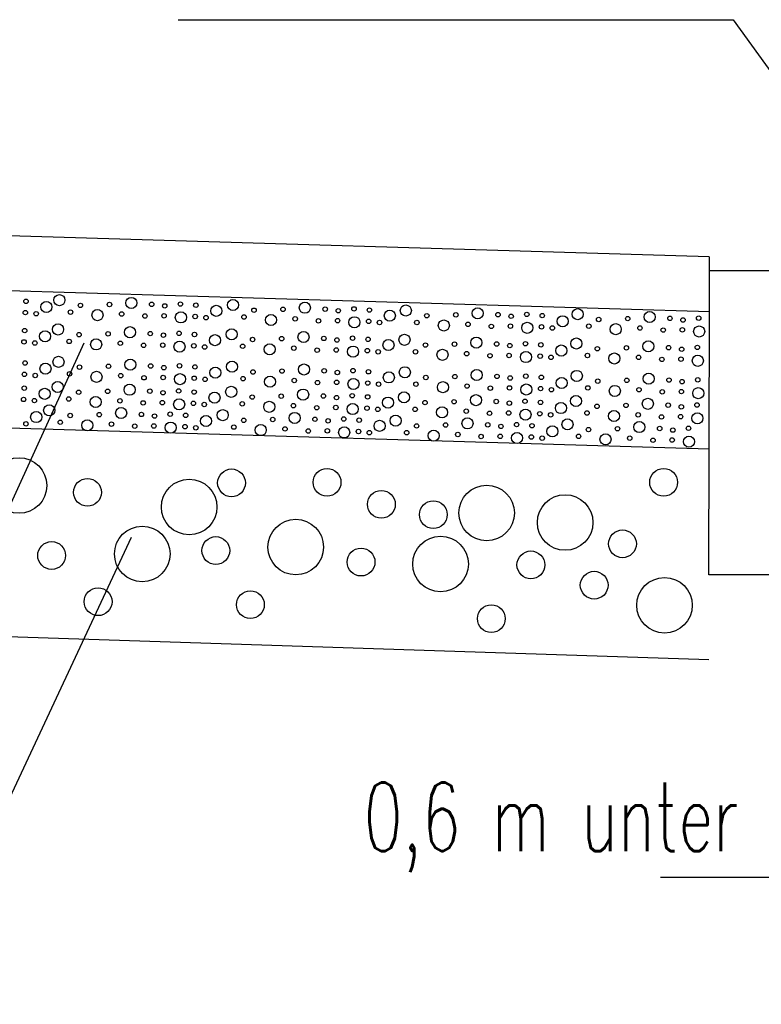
# Model space of a CAD drawing. Extents: x 3409653 to 3410193, y 5788342 to 5789000.
# Tile 7 of 79: x 3409735 to 3409746, y 5788646 to 5788660. Entities that reach past the tile are written whole.
import ezdxf

# ---------------------------------------------------------------- set-up
doc = ezdxf.new("R2010")
doc.units = 0
doc.header["$MEASUREMENT"] = 0
doc.linetypes.add('LINIENART0', pattern=[0])
doc.layers.add('detail_AA-BB', color=7, linetype='Continuous')
doc.layers.add('NULLEBENE', color=7, linetype='Continuous')
doc.styles.add('SIMPLEX', font='simplex')

# ---------------------------------------------------------------- blocks, each defined once
blk = doc.blocks.new('GRENZS-104')
at = {"layer": 'NULLEBENE', "color": 1, "linetype": 'LINIENART0'}
blk.add_circle((0, 0), 0.81, dxfattribs=at)

msp = doc.modelspace()

# ---------------------------------------------------------------- linework, layer by layer
at = {"layer": 'detail_AA-BB', "color": 128, "linetype": 'LINIENART0'}
for p, q in [((3409737.32917, 5788659.86217), (3409745.41598, 5788659.86217)), ((3409737.32917, 5788659.86217), (3409745.41598, 5788659.86217)), ((3409745.41598, 5788659.86217), (3409747.99582, 5788656.29008)), ((3409745.41598, 5788659.86217), (3409747.99582, 5788656.29008)), ((3409732.48411, 5788647.54022), (3409735.95774, 5788655.14914)), ((3409732.48411, 5788647.54022), (3409735.95774, 5788655.14914)), ((3409736.64302, 5788652.31352), (3409733.45443, 5788645.50802)), ((3409736.64302, 5788652.31352), (3409733.45443, 5788645.50802))]:
    msp.add_line(p, q, dxfattribs=at)
at = {"layer": 'detail_AA-BB', "color": 160, "linetype": 'LINIENART0'}
for p, q in [((3409745.067, 5788656.407), (3409715.087, 5788657.307)), ((3409745.067, 5788656.407), (3409715.087, 5788657.307)), ((3409715.087, 5788656.507), (3409745.06953, 5788655.6072)), ((3409715.087, 5788656.507), (3409745.06953, 5788655.6072)), ((3409745.06691, 5788656.40739), (3409745.06691, 5788656.20739)), ((3409745.06691, 5788656.40739), (3409745.06691, 5788656.20739)), ((3409715.087, 5788654.5062), (3409745.066, 5788653.606)), ((3409715.087, 5788654.5062), (3409745.066, 5788653.606)), ((3409745.063, 5788650.528), (3409715.087, 5788651.51181)), ((3409745.063, 5788650.528), (3409715.087, 5788651.51181)), ((3409744.36, 5788647.362), (3409753.324, 5788647.354)), ((3409744.36, 5788647.362), (3409753.324, 5788647.354))]:
    msp.add_line(p, q, dxfattribs=at)
at = {"layer": 'detail_AA-BB', "color": 176, "linetype": 'LINIENART0'}
for p, q in [((3409745.06691, 5788656.20739), (3409746.26303, 5788656.20739)), ((3409745.06691, 5788656.20739), (3409746.26303, 5788656.20739)), ((3409745.06953, 5788655.6072), (3409745.07051, 5788656.20739)), ((3409745.06953, 5788655.6072), (3409745.07051, 5788656.20739)), ((3409745.06332, 5788651.77132), (3409745.06953, 5788655.6072)), ((3409745.06332, 5788651.77132), (3409745.06953, 5788655.6072)), ((3409746.267, 5788651.767), (3409745.06332, 5788651.77132)), ((3409746.267, 5788651.767), (3409745.06332, 5788651.77132))]:
    msp.add_line(p, q, dxfattribs=at)

# ---------------------------------------------------------------- block references
at = {"layer": 'detail_AA-BB'}
for p, xscale, yscale in [((3409735.11008, 5788655.75687), 0.04, 0.04), ((3409735.11008, 5788655.75687), 0.04, 0.04), ((3409735.59711, 5788655.77366), 0.1, 0.1), ((3409735.59711, 5788655.77366), 0.1, 0.1), ((3409736.64507, 5788655.73336), 0.1, 0.1), ((3409736.64507, 5788655.73336), 0.1, 0.1), ((3409738.12632, 5788655.70313), 0.1, 0.1), ((3409738.12632, 5788655.70313), 0.1, 0.1), ((3409735.40754, 5788655.67424), 0.1, 0.1), ((3409735.40754, 5788655.67424), 0.1, 0.1), ((3409735.75834, 5788655.599), 0.04, 0.04), ((3409735.75834, 5788655.599), 0.04, 0.04), ((3409735.90301, 5788655.69714), 0.04, 0.04), ((3409735.90301, 5788655.69714), 0.04, 0.04), ((3409736.15132, 5788655.55534), 0.1, 0.1), ((3409736.15132, 5788655.55534), 0.1, 0.1), ((3409736.32598, 5788655.70985), 0.04, 0.04), ((3409736.32598, 5788655.70985), 0.04, 0.04), ((3409736.94065, 5788655.71321), 0.04, 0.04), ((3409736.94065, 5788655.71321), 0.04, 0.04), ((3409737.13211, 5788655.68969), 0.04, 0.04), ((3409737.13211, 5788655.68969), 0.04, 0.04), ((3409737.36051, 5788655.71656), 0.04, 0.04), ((3409737.36051, 5788655.71656), 0.04, 0.04), ((3409737.58555, 5788655.69977), 0.04, 0.04), ((3409737.58555, 5788655.69977), 0.04, 0.04), ((3409737.88301, 5788655.61714), 0.1, 0.1), ((3409737.88301, 5788655.61714), 0.1, 0.1), ((3409738.43222, 5788655.6266), 0.04, 0.04), ((3409738.43222, 5788655.6266), 0.04, 0.04), ((3409738.85519, 5788655.63931), 0.04, 0.04), ((3409738.85519, 5788655.63931), 0.04, 0.04), ((3409739.17428, 5788655.66282), 0.1, 0.1), ((3409739.17428, 5788655.66282), 0.1, 0.1), ((3409739.46986, 5788655.64267), 0.04, 0.04), ((3409739.46986, 5788655.64267), 0.04, 0.04), ((3409739.66132, 5788655.61916), 0.04, 0.04), ((3409739.66132, 5788655.61916), 0.04, 0.04), ((3409739.88972, 5788655.64603), 0.04, 0.04), ((3409739.88972, 5788655.64603), 0.04, 0.04), ((3409740.11476, 5788655.62923), 0.04, 0.04), ((3409740.11476, 5788655.62923), 0.04, 0.04), ((3409740.64546, 5788655.62252), 0.1, 0.1), ((3409740.64546, 5788655.62252), 0.1, 0.1), ((3409741.69342, 5788655.58221), 0.1, 0.1), ((3409741.69342, 5788655.58221), 0.1, 0.1), ((3409743.15116, 5788655.56878), 0.1, 0.1), ((3409743.15116, 5788655.56878), 0.1, 0.1), ((3409735.1, 5788655.59229), 0.04, 0.04), ((3409735.1, 5788655.59229), 0.04, 0.04), ((3409735.25787, 5788655.57549), 0.04, 0.04), ((3409735.25787, 5788655.57549), 0.04, 0.04), ((3409736.504, 5788655.57213), 0.04, 0.04), ((3409736.504, 5788655.57213), 0.04, 0.04), ((3409736.84324, 5788655.5419), 0.04, 0.04), ((3409736.84324, 5788655.5419), 0.04, 0.04), ((3409737.12203, 5788655.54526), 0.04, 0.04), ((3409737.12203, 5788655.54526), 0.04, 0.04), ((3409737.36722, 5788655.52175), 0.1, 0.1), ((3409737.36722, 5788655.52175), 0.1, 0.1), ((3409737.57547, 5788655.53519), 0.04, 0.04), ((3409737.57547, 5788655.53519), 0.04, 0.04), ((3409737.73334, 5788655.51839), 0.04, 0.04), ((3409737.73334, 5788655.51839), 0.04, 0.04), ((3409738.28755, 5788655.52847), 0.04, 0.04), ((3409738.28755, 5788655.52847), 0.04, 0.04), ((3409738.68053, 5788655.4848), 0.1, 0.1), ((3409738.68053, 5788655.4848), 0.1, 0.1), ((3409739.03321, 5788655.5016), 0.04, 0.04), ((3409739.03321, 5788655.5016), 0.04, 0.04), ((3409739.37246, 5788655.47137), 0.04, 0.04), ((3409739.37246, 5788655.47137), 0.04, 0.04), ((3409739.65124, 5788655.47473), 0.04, 0.04), ((3409739.65124, 5788655.47473), 0.04, 0.04), ((3409739.89644, 5788655.45122), 0.1, 0.1), ((3409739.89644, 5788655.45122), 0.1, 0.1), ((3409740.10468, 5788655.46465), 0.04, 0.04), ((3409740.10468, 5788655.46465), 0.04, 0.04), ((3409740.41222, 5788655.5466), 0.1, 0.1), ((3409740.41222, 5788655.5466), 0.1, 0.1), ((3409740.95136, 5788655.54599), 0.04, 0.04), ((3409740.95136, 5788655.54599), 0.04, 0.04), ((3409741.37433, 5788655.5587), 0.04, 0.04), ((3409741.37433, 5788655.5587), 0.04, 0.04), ((3409741.989, 5788655.56206), 0.04, 0.04), ((3409741.989, 5788655.56206), 0.04, 0.04), ((3409742.18045, 5788655.53855), 0.04, 0.04), ((3409742.18045, 5788655.53855), 0.04, 0.04), ((3409742.40885, 5788655.56542), 0.04, 0.04), ((3409742.40885, 5788655.56542), 0.04, 0.04), ((3409742.63389, 5788655.54862), 0.04, 0.04), ((3409742.63389, 5788655.54862), 0.04, 0.04), ((3409742.93136, 5788655.46599), 0.1, 0.1), ((3409742.93136, 5788655.46599), 0.1, 0.1), ((3409743.45705, 5788655.49225), 0.04, 0.04), ((3409743.45705, 5788655.49225), 0.04, 0.04), ((3409743.88003, 5788655.50496), 0.04, 0.04), ((3409743.88003, 5788655.50496), 0.04, 0.04), ((3409744.19912, 5788655.52847), 0.1, 0.1), ((3409744.19912, 5788655.52847), 0.1, 0.1), ((3409744.49469, 5788655.50832), 0.04, 0.04), ((3409744.49469, 5788655.50832), 0.04, 0.04), ((3409744.68615, 5788655.4848), 0.04, 0.04), ((3409744.68615, 5788655.4848), 0.04, 0.04), ((3409744.91455, 5788655.51167), 0.04, 0.04), ((3409744.91455, 5788655.51167), 0.04, 0.04), ((3409735.09049, 5788655.3296), 0.04, 0.04), ((3409735.09049, 5788655.3296), 0.04, 0.04), ((3409735.57752, 5788655.34639), 0.1, 0.1), ((3409735.57752, 5788655.34639), 0.1, 0.1), ((3409736.62548, 5788655.30609), 0.1, 0.1), ((3409736.62548, 5788655.30609), 0.1, 0.1), ((3409738.10674, 5788655.27586), 0.1, 0.1), ((3409738.10674, 5788655.27586), 0.1, 0.1), ((3409740.26255, 5788655.44786), 0.04, 0.04), ((3409740.26255, 5788655.44786), 0.04, 0.04), ((3409740.80668, 5788655.44786), 0.04, 0.04), ((3409740.80668, 5788655.44786), 0.04, 0.04), ((3409741.19967, 5788655.40419), 0.1, 0.1), ((3409741.19967, 5788655.40419), 0.1, 0.1), ((3409741.55235, 5788655.42099), 0.04, 0.04), ((3409741.55235, 5788655.42099), 0.04, 0.04), ((3409741.89159, 5788655.39076), 0.04, 0.04), ((3409741.89159, 5788655.39076), 0.04, 0.04), ((3409742.17037, 5788655.39412), 0.04, 0.04), ((3409742.17037, 5788655.39412), 0.04, 0.04), ((3409742.41557, 5788655.3706), 0.1, 0.1), ((3409742.41557, 5788655.3706), 0.1, 0.1), ((3409742.62382, 5788655.38404), 0.04, 0.04), ((3409742.62382, 5788655.38404), 0.04, 0.04), ((3409742.78168, 5788655.36724), 0.04, 0.04), ((3409742.78168, 5788655.36724), 0.04, 0.04), ((3409743.31238, 5788655.39412), 0.04, 0.04), ((3409743.31238, 5788655.39412), 0.04, 0.04), ((3409743.70537, 5788655.35045), 0.1, 0.1), ((3409743.70537, 5788655.35045), 0.1, 0.1), ((3409744.05804, 5788655.36724), 0.04, 0.04), ((3409744.05804, 5788655.36724), 0.04, 0.04), ((3409744.39729, 5788655.33701), 0.04, 0.04), ((3409744.39729, 5788655.33701), 0.04, 0.04), ((3409744.67607, 5788655.34037), 0.04, 0.04), ((3409744.67607, 5788655.34037), 0.04, 0.04), ((3409744.92127, 5788655.31686), 0.1, 0.1), ((3409744.92127, 5788655.31686), 0.1, 0.1), ((3409735.38795, 5788655.24697), 0.1, 0.1), ((3409735.38795, 5788655.24697), 0.1, 0.1), ((3409735.73875, 5788655.17173), 0.04, 0.04), ((3409735.73875, 5788655.17173), 0.04, 0.04), ((3409735.88342, 5788655.26987), 0.04, 0.04), ((3409735.88342, 5788655.26987), 0.04, 0.04), ((3409736.13173, 5788655.12807), 0.1, 0.1), ((3409736.13173, 5788655.12807), 0.1, 0.1), ((3409736.30639, 5788655.28258), 0.04, 0.04), ((3409736.30639, 5788655.28258), 0.04, 0.04), ((3409736.92106, 5788655.28593), 0.04, 0.04), ((3409736.92106, 5788655.28593), 0.04, 0.04), ((3409737.11252, 5788655.26242), 0.04, 0.04), ((3409737.11252, 5788655.26242), 0.04, 0.04), ((3409737.34092, 5788655.28929), 0.04, 0.04), ((3409737.34092, 5788655.28929), 0.04, 0.04), ((3409737.56596, 5788655.2725), 0.04, 0.04), ((3409737.56596, 5788655.2725), 0.04, 0.04), ((3409737.86342, 5788655.18987), 0.1, 0.1), ((3409737.86342, 5788655.18987), 0.1, 0.1), ((3409738.41263, 5788655.19933), 0.04, 0.04), ((3409738.41263, 5788655.19933), 0.04, 0.04), ((3409738.8356, 5788655.21204), 0.04, 0.04), ((3409738.8356, 5788655.21204), 0.04, 0.04), ((3409739.1547, 5788655.23555), 0.1, 0.1), ((3409739.1547, 5788655.23555), 0.1, 0.1), ((3409739.45027, 5788655.2154), 0.04, 0.04), ((3409739.45027, 5788655.2154), 0.04, 0.04), ((3409739.64173, 5788655.19189), 0.04, 0.04), ((3409739.64173, 5788655.19189), 0.04, 0.04), ((3409739.87013, 5788655.21876), 0.04, 0.04), ((3409739.87013, 5788655.21876), 0.04, 0.04), ((3409740.09517, 5788655.20196), 0.04, 0.04), ((3409740.09517, 5788655.20196), 0.04, 0.04), ((3409740.62587, 5788655.19525), 0.1, 0.1), ((3409740.62587, 5788655.19525), 0.1, 0.1), ((3409741.67383, 5788655.15494), 0.1, 0.1), ((3409741.67383, 5788655.15494), 0.1, 0.1), ((3409743.13157, 5788655.1415), 0.1, 0.1), ((3409743.13157, 5788655.1415), 0.1, 0.1), ((3409735.08042, 5788655.16502), 0.04, 0.04), ((3409735.08042, 5788655.16502), 0.04, 0.04), ((3409735.23828, 5788655.14822), 0.04, 0.04), ((3409735.23828, 5788655.14822), 0.04, 0.04), ((3409736.48441, 5788655.14486), 0.04, 0.04), ((3409736.48441, 5788655.14486), 0.04, 0.04), ((3409736.82366, 5788655.11463), 0.04, 0.04), ((3409736.82366, 5788655.11463), 0.04, 0.04), ((3409737.10244, 5788655.11799), 0.04, 0.04), ((3409737.10244, 5788655.11799), 0.04, 0.04), ((3409737.34764, 5788655.09448), 0.1, 0.1), ((3409737.34764, 5788655.09448), 0.1, 0.1), ((3409737.55588, 5788655.10792), 0.04, 0.04), ((3409737.55588, 5788655.10792), 0.04, 0.04), ((3409737.71375, 5788655.09112), 0.04, 0.04), ((3409737.71375, 5788655.09112), 0.04, 0.04), ((3409738.26796, 5788655.1012), 0.04, 0.04), ((3409738.26796, 5788655.1012), 0.04, 0.04), ((3409738.66094, 5788655.05753), 0.1, 0.1), ((3409738.66094, 5788655.05753), 0.1, 0.1), ((3409739.01362, 5788655.07433), 0.04, 0.04), ((3409739.01362, 5788655.07433), 0.04, 0.04), ((3409739.35287, 5788655.0441), 0.04, 0.04), ((3409739.35287, 5788655.0441), 0.04, 0.04), ((3409739.63165, 5788655.04746), 0.04, 0.04), ((3409739.63165, 5788655.04746), 0.04, 0.04), ((3409739.87685, 5788655.02394), 0.1, 0.1), ((3409739.87685, 5788655.02394), 0.1, 0.1), ((3409740.0851, 5788655.03738), 0.04, 0.04), ((3409740.0851, 5788655.03738), 0.04, 0.04), ((3409740.39263, 5788655.11933), 0.1, 0.1), ((3409740.39263, 5788655.11933), 0.1, 0.1), ((3409740.93177, 5788655.11872), 0.04, 0.04), ((3409740.93177, 5788655.11872), 0.04, 0.04), ((3409741.18008, 5788654.97692), 0.1, 0.1), ((3409741.18008, 5788654.97692), 0.1, 0.1), ((3409741.35474, 5788655.13143), 0.04, 0.04), ((3409741.35474, 5788655.13143), 0.04, 0.04), ((3409741.96941, 5788655.13479), 0.04, 0.04), ((3409741.96941, 5788655.13479), 0.04, 0.04), ((3409742.16086, 5788655.11127), 0.04, 0.04), ((3409742.16086, 5788655.11127), 0.04, 0.04), ((3409742.38926, 5788655.13815), 0.04, 0.04), ((3409742.38926, 5788655.13815), 0.04, 0.04), ((3409742.61431, 5788655.12135), 0.04, 0.04), ((3409742.61431, 5788655.12135), 0.04, 0.04), ((3409742.91177, 5788655.03872), 0.1, 0.1), ((3409742.91177, 5788655.03872), 0.1, 0.1), ((3409743.43747, 5788655.06498), 0.04, 0.04), ((3409743.43747, 5788655.06498), 0.04, 0.04), ((3409743.86044, 5788655.07769), 0.04, 0.04), ((3409743.86044, 5788655.07769), 0.04, 0.04), ((3409744.17953, 5788655.1012), 0.1, 0.1), ((3409744.17953, 5788655.1012), 0.1, 0.1), ((3409744.47511, 5788655.08104), 0.04, 0.04), ((3409744.47511, 5788655.08104), 0.04, 0.04), ((3409744.66656, 5788655.05753), 0.04, 0.04), ((3409744.66656, 5788655.05753), 0.04, 0.04), ((3409744.89496, 5788655.0844), 0.04, 0.04), ((3409744.89496, 5788655.0844), 0.04, 0.04), ((3409735.58343, 5788654.87379), 0.1, 0.1), ((3409735.58343, 5788654.87379), 0.1, 0.1), ((3409736.63139, 5788654.83348), 0.1, 0.1), ((3409736.63139, 5788654.83348), 0.1, 0.1), ((3409740.24296, 5788655.02059), 0.04, 0.04), ((3409740.24296, 5788655.02059), 0.04, 0.04), ((3409740.78709, 5788655.02059), 0.04, 0.04), ((3409740.78709, 5788655.02059), 0.04, 0.04), ((3409741.53276, 5788654.99371), 0.04, 0.04), ((3409741.53276, 5788654.99371), 0.04, 0.04), ((3409741.872, 5788654.96349), 0.04, 0.04), ((3409741.872, 5788654.96349), 0.04, 0.04), ((3409742.15079, 5788654.96684), 0.04, 0.04), ((3409742.15079, 5788654.96684), 0.04, 0.04), ((3409742.39598, 5788654.94333), 0.1, 0.1), ((3409742.39598, 5788654.94333), 0.1, 0.1), ((3409742.60423, 5788654.95677), 0.04, 0.04), ((3409742.60423, 5788654.95677), 0.04, 0.04), ((3409742.7621, 5788654.93997), 0.04, 0.04), ((3409742.7621, 5788654.93997), 0.04, 0.04), ((3409743.29279, 5788654.96684), 0.04, 0.04), ((3409743.29279, 5788654.96684), 0.04, 0.04), ((3409743.68578, 5788654.92318), 0.1, 0.1), ((3409743.68578, 5788654.92318), 0.1, 0.1), ((3409744.03846, 5788654.93997), 0.04, 0.04), ((3409744.03846, 5788654.93997), 0.04, 0.04), ((3409744.3777, 5788654.90974), 0.04, 0.04), ((3409744.3777, 5788654.90974), 0.04, 0.04), ((3409744.65648, 5788654.9131), 0.04, 0.04), ((3409744.65648, 5788654.9131), 0.04, 0.04), ((3409744.90168, 5788654.88959), 0.1, 0.1), ((3409744.90168, 5788654.88959), 0.1, 0.1), ((3409735.0964, 5788654.857), 0.04, 0.04), ((3409735.0964, 5788654.857), 0.04, 0.04), ((3409735.39386, 5788654.77437), 0.1, 0.1), ((3409735.39386, 5788654.77437), 0.1, 0.1), ((3409735.88933, 5788654.79727), 0.04, 0.04), ((3409735.88933, 5788654.79727), 0.04, 0.04), ((3409736.3123, 5788654.80997), 0.04, 0.04), ((3409736.3123, 5788654.80997), 0.04, 0.04), ((3409736.92697, 5788654.81333), 0.04, 0.04), ((3409736.92697, 5788654.81333), 0.04, 0.04), ((3409737.11842, 5788654.78982), 0.04, 0.04), ((3409737.11842, 5788654.78982), 0.04, 0.04), ((3409737.34683, 5788654.81669), 0.04, 0.04), ((3409737.34683, 5788654.81669), 0.04, 0.04), ((3409737.57187, 5788654.7999), 0.04, 0.04), ((3409737.57187, 5788654.7999), 0.04, 0.04), ((3409737.86933, 5788654.71727), 0.1, 0.1), ((3409737.86933, 5788654.71727), 0.1, 0.1), ((3409738.11264, 5788654.80325), 0.1, 0.1), ((3409738.11264, 5788654.80325), 0.1, 0.1), ((3409738.84151, 5788654.73944), 0.04, 0.04), ((3409738.84151, 5788654.73944), 0.04, 0.04), ((3409739.1606, 5788654.76295), 0.1, 0.1), ((3409739.1606, 5788654.76295), 0.1, 0.1), ((3409739.45618, 5788654.74279), 0.04, 0.04), ((3409739.45618, 5788654.74279), 0.04, 0.04), ((3409739.87604, 5788654.74615), 0.04, 0.04), ((3409739.87604, 5788654.74615), 0.04, 0.04), ((3409740.63178, 5788654.72264), 0.1, 0.1), ((3409740.63178, 5788654.72264), 0.1, 0.1), ((3409735.08632, 5788654.69241), 0.04, 0.04), ((3409735.08632, 5788654.69241), 0.04, 0.04), ((3409735.24419, 5788654.67562), 0.04, 0.04), ((3409735.24419, 5788654.67562), 0.04, 0.04), ((3409735.74466, 5788654.69913), 0.04, 0.04), ((3409735.74466, 5788654.69913), 0.04, 0.04), ((3409736.13764, 5788654.65546), 0.1, 0.1), ((3409736.13764, 5788654.65546), 0.1, 0.1), ((3409736.49032, 5788654.67226), 0.04, 0.04), ((3409736.49032, 5788654.67226), 0.04, 0.04), ((3409736.82956, 5788654.64203), 0.04, 0.04), ((3409736.82956, 5788654.64203), 0.04, 0.04), ((3409737.10835, 5788654.64539), 0.04, 0.04), ((3409737.10835, 5788654.64539), 0.04, 0.04), ((3409737.35354, 5788654.62188), 0.1, 0.1), ((3409737.35354, 5788654.62188), 0.1, 0.1), ((3409737.56179, 5788654.63531), 0.04, 0.04), ((3409737.56179, 5788654.63531), 0.04, 0.04), ((3409737.71966, 5788654.61852), 0.04, 0.04), ((3409737.71966, 5788654.61852), 0.04, 0.04), ((3409738.27387, 5788654.62859), 0.04, 0.04), ((3409738.27387, 5788654.62859), 0.04, 0.04), ((3409738.41854, 5788654.72673), 0.04, 0.04), ((3409738.41854, 5788654.72673), 0.04, 0.04), ((3409738.66685, 5788654.58493), 0.1, 0.1), ((3409738.66685, 5788654.58493), 0.1, 0.1), ((3409739.01953, 5788654.60172), 0.04, 0.04), ((3409739.01953, 5788654.60172), 0.04, 0.04), ((3409739.64764, 5788654.71928), 0.04, 0.04), ((3409739.64764, 5788654.71928), 0.04, 0.04), ((3409739.88275, 5788654.55134), 0.1, 0.1), ((3409739.88275, 5788654.55134), 0.1, 0.1), ((3409740.10108, 5788654.72936), 0.04, 0.04), ((3409740.10108, 5788654.72936), 0.04, 0.04), ((3409740.39854, 5788654.64673), 0.1, 0.1), ((3409740.39854, 5788654.64673), 0.1, 0.1), ((3409740.93767, 5788654.64612), 0.04, 0.04), ((3409740.93767, 5788654.64612), 0.04, 0.04), ((3409741.36065, 5788654.65882), 0.04, 0.04), ((3409741.36065, 5788654.65882), 0.04, 0.04), ((3409741.67974, 5788654.68234), 0.1, 0.1), ((3409741.67974, 5788654.68234), 0.1, 0.1), ((3409741.97532, 5788654.66218), 0.04, 0.04), ((3409741.97532, 5788654.66218), 0.04, 0.04), ((3409742.16677, 5788654.63867), 0.04, 0.04), ((3409742.16677, 5788654.63867), 0.04, 0.04), ((3409742.39517, 5788654.66554), 0.04, 0.04), ((3409742.39517, 5788654.66554), 0.04, 0.04), ((3409742.62021, 5788654.64875), 0.04, 0.04), ((3409742.62021, 5788654.64875), 0.04, 0.04), ((3409742.91767, 5788654.56612), 0.1, 0.1), ((3409742.91767, 5788654.56612), 0.1, 0.1), ((3409743.13748, 5788654.6689), 0.1, 0.1), ((3409743.13748, 5788654.6689), 0.1, 0.1), ((3409743.86635, 5788654.60508), 0.04, 0.04), ((3409743.86635, 5788654.60508), 0.04, 0.04), ((3409744.18544, 5788654.62859), 0.1, 0.1), ((3409744.18544, 5788654.62859), 0.1, 0.1), ((3409744.48101, 5788654.60844), 0.04, 0.04), ((3409744.48101, 5788654.60844), 0.04, 0.04), ((3409744.90087, 5788654.6118), 0.04, 0.04), ((3409744.90087, 5788654.6118), 0.04, 0.04), ((3409735.08458, 5788654.49073), 0.04, 0.04), ((3409735.08458, 5788654.49073), 0.04, 0.04), ((3409735.38205, 5788654.4081), 0.1, 0.1), ((3409735.38205, 5788654.4081), 0.1, 0.1), ((3409735.57162, 5788654.50752), 0.1, 0.1), ((3409735.57162, 5788654.50752), 0.1, 0.1), ((3409736.61958, 5788654.46722), 0.1, 0.1), ((3409736.61958, 5788654.46722), 0.1, 0.1), ((3409737.33501, 5788654.45042), 0.04, 0.04), ((3409737.33501, 5788654.45042), 0.04, 0.04), ((3409738.10083, 5788654.43699), 0.1, 0.1), ((3409738.10083, 5788654.43699), 0.1, 0.1), ((3409739.35877, 5788654.57149), 0.04, 0.04), ((3409739.35877, 5788654.57149), 0.04, 0.04), ((3409739.63756, 5788654.57485), 0.04, 0.04), ((3409739.63756, 5788654.57485), 0.04, 0.04), ((3409740.091, 5788654.56478), 0.04, 0.04), ((3409740.091, 5788654.56478), 0.04, 0.04), ((3409740.24887, 5788654.54798), 0.04, 0.04), ((3409740.24887, 5788654.54798), 0.04, 0.04), ((3409740.793, 5788654.54798), 0.04, 0.04), ((3409740.793, 5788654.54798), 0.04, 0.04), ((3409741.18599, 5788654.50432), 0.1, 0.1), ((3409741.18599, 5788654.50432), 0.1, 0.1), ((3409741.53867, 5788654.52111), 0.04, 0.04), ((3409741.53867, 5788654.52111), 0.04, 0.04), ((3409741.87791, 5788654.49088), 0.04, 0.04), ((3409741.87791, 5788654.49088), 0.04, 0.04), ((3409742.15669, 5788654.49424), 0.04, 0.04), ((3409742.15669, 5788654.49424), 0.04, 0.04), ((3409742.40189, 5788654.47073), 0.1, 0.1), ((3409742.40189, 5788654.47073), 0.1, 0.1), ((3409742.61014, 5788654.48416), 0.04, 0.04), ((3409742.61014, 5788654.48416), 0.04, 0.04), ((3409742.768, 5788654.46737), 0.04, 0.04), ((3409742.768, 5788654.46737), 0.04, 0.04), ((3409743.2987, 5788654.49424), 0.04, 0.04), ((3409743.2987, 5788654.49424), 0.04, 0.04), ((3409743.44337, 5788654.59238), 0.04, 0.04), ((3409743.44337, 5788654.59238), 0.04, 0.04), ((3409743.69169, 5788654.45058), 0.1, 0.1), ((3409743.69169, 5788654.45058), 0.1, 0.1), ((3409744.04436, 5788654.46737), 0.04, 0.04), ((3409744.04436, 5788654.46737), 0.04, 0.04), ((3409744.67247, 5788654.58493), 0.04, 0.04), ((3409744.67247, 5788654.58493), 0.04, 0.04), ((3409744.90759, 5788654.41699), 0.1, 0.1), ((3409744.90759, 5788654.41699), 0.1, 0.1), ((3409735.07451, 5788654.32614), 0.04, 0.04), ((3409735.07451, 5788654.32614), 0.04, 0.04), ((3409735.23237, 5788654.30935), 0.04, 0.04), ((3409735.23237, 5788654.30935), 0.04, 0.04), ((3409735.73284, 5788654.33286), 0.04, 0.04), ((3409735.73284, 5788654.33286), 0.04, 0.04), ((3409735.87751, 5788654.431), 0.04, 0.04), ((3409735.87751, 5788654.431), 0.04, 0.04), ((3409736.12583, 5788654.2892), 0.1, 0.1), ((3409736.12583, 5788654.2892), 0.1, 0.1), ((3409736.30049, 5788654.4437), 0.04, 0.04), ((3409736.30049, 5788654.4437), 0.04, 0.04), ((3409736.91516, 5788654.44706), 0.04, 0.04), ((3409736.91516, 5788654.44706), 0.04, 0.04), ((3409737.10661, 5788654.42355), 0.04, 0.04), ((3409737.10661, 5788654.42355), 0.04, 0.04), ((3409737.56005, 5788654.43363), 0.04, 0.04), ((3409737.56005, 5788654.43363), 0.04, 0.04), ((3409737.85751, 5788654.351), 0.1, 0.1), ((3409737.85751, 5788654.351), 0.1, 0.1), ((3409738.40673, 5788654.36046), 0.04, 0.04), ((3409738.40673, 5788654.36046), 0.04, 0.04), ((3409738.8297, 5788654.37317), 0.04, 0.04), ((3409738.8297, 5788654.37317), 0.04, 0.04), ((3409739.14879, 5788654.39668), 0.1, 0.1), ((3409739.14879, 5788654.39668), 0.1, 0.1), ((3409739.44437, 5788654.37653), 0.04, 0.04), ((3409739.44437, 5788654.37653), 0.04, 0.04), ((3409739.63582, 5788654.35302), 0.04, 0.04), ((3409739.63582, 5788654.35302), 0.04, 0.04), ((3409739.86422, 5788654.37989), 0.04, 0.04), ((3409739.86422, 5788654.37989), 0.04, 0.04), ((3409740.08926, 5788654.36309), 0.04, 0.04), ((3409740.08926, 5788654.36309), 0.04, 0.04), ((3409740.38673, 5788654.28046), 0.1, 0.1), ((3409740.38673, 5788654.28046), 0.1, 0.1), ((3409740.61996, 5788654.35637), 0.1, 0.1), ((3409740.61996, 5788654.35637), 0.1, 0.1), ((3409741.66792, 5788654.31607), 0.1, 0.1), ((3409741.66792, 5788654.31607), 0.1, 0.1), ((3409743.12566, 5788654.30263), 0.1, 0.1), ((3409743.12566, 5788654.30263), 0.1, 0.1), ((3409744.17362, 5788654.26233), 0.1, 0.1), ((3409744.17362, 5788654.26233), 0.1, 0.1), ((3409744.38361, 5788654.43714), 0.04, 0.04), ((3409744.38361, 5788654.43714), 0.04, 0.04), ((3409744.66239, 5788654.4405), 0.04, 0.04), ((3409744.66239, 5788654.4405), 0.04, 0.04), ((3409735.44818, 5788654.16789), 0.1, 0.1), ((3409735.44818, 5788654.16789), 0.1, 0.1), ((3409736.49614, 5788654.12759), 0.1, 0.1), ((3409736.49614, 5788654.12759), 0.1, 0.1), ((3409736.47851, 5788654.30599), 0.04, 0.04), ((3409736.47851, 5788654.30599), 0.04, 0.04), ((3409736.81775, 5788654.27576), 0.04, 0.04), ((3409736.81775, 5788654.27576), 0.04, 0.04), ((3409737.09653, 5788654.27912), 0.04, 0.04), ((3409737.09653, 5788654.27912), 0.04, 0.04), ((3409737.34173, 5788654.25561), 0.1, 0.1), ((3409737.34173, 5788654.25561), 0.1, 0.1), ((3409737.54998, 5788654.26904), 0.04, 0.04), ((3409737.54998, 5788654.26904), 0.04, 0.04), ((3409737.70784, 5788654.25225), 0.04, 0.04), ((3409737.70784, 5788654.25225), 0.04, 0.04), ((3409738.26205, 5788654.26233), 0.04, 0.04), ((3409738.26205, 5788654.26233), 0.04, 0.04), ((3409738.65504, 5788654.21866), 0.1, 0.1), ((3409738.65504, 5788654.21866), 0.1, 0.1), ((3409739.00772, 5788654.23546), 0.04, 0.04), ((3409739.00772, 5788654.23546), 0.04, 0.04), ((3409739.34696, 5788654.20523), 0.04, 0.04), ((3409739.34696, 5788654.20523), 0.04, 0.04), ((3409739.62574, 5788654.20858), 0.04, 0.04), ((3409739.62574, 5788654.20858), 0.04, 0.04), ((3409739.87094, 5788654.18507), 0.1, 0.1), ((3409739.87094, 5788654.18507), 0.1, 0.1), ((3409740.07919, 5788654.19851), 0.04, 0.04), ((3409740.07919, 5788654.19851), 0.04, 0.04), ((3409740.23705, 5788654.18171), 0.04, 0.04), ((3409740.23705, 5788654.18171), 0.04, 0.04), ((3409740.78119, 5788654.18171), 0.04, 0.04), ((3409740.78119, 5788654.18171), 0.04, 0.04), ((3409740.92586, 5788654.27985), 0.04, 0.04), ((3409740.92586, 5788654.27985), 0.04, 0.04), ((3409741.17417, 5788654.13805), 0.1, 0.1), ((3409741.17417, 5788654.13805), 0.1, 0.1), ((3409741.34883, 5788654.29256), 0.04, 0.04), ((3409741.34883, 5788654.29256), 0.04, 0.04), ((3409741.9635, 5788654.29591), 0.04, 0.04), ((3409741.9635, 5788654.29591), 0.04, 0.04), ((3409742.15495, 5788654.2724), 0.04, 0.04), ((3409742.15495, 5788654.2724), 0.04, 0.04), ((3409742.38336, 5788654.29927), 0.04, 0.04), ((3409742.38336, 5788654.29927), 0.04, 0.04), ((3409742.6084, 5788654.28248), 0.04, 0.04), ((3409742.6084, 5788654.28248), 0.04, 0.04), ((3409742.90586, 5788654.19985), 0.1, 0.1), ((3409742.90586, 5788654.19985), 0.1, 0.1), ((3409743.43156, 5788654.22611), 0.04, 0.04), ((3409743.43156, 5788654.22611), 0.04, 0.04), ((3409743.85453, 5788654.23881), 0.04, 0.04), ((3409743.85453, 5788654.23881), 0.04, 0.04), ((3409744.4692, 5788654.24217), 0.04, 0.04), ((3409744.4692, 5788654.24217), 0.04, 0.04), ((3409744.66065, 5788654.21866), 0.04, 0.04), ((3409744.66065, 5788654.21866), 0.04, 0.04), ((3409744.88905, 5788654.24553), 0.04, 0.04), ((3409744.88905, 5788654.24553), 0.04, 0.04), ((3409735.25861, 5788654.06847), 0.1, 0.1), ((3409735.25861, 5788654.06847), 0.1, 0.1), ((3409735.75408, 5788654.09137), 0.04, 0.04), ((3409735.75408, 5788654.09137), 0.04, 0.04), ((3409736.17705, 5788654.10408), 0.04, 0.04), ((3409736.17705, 5788654.10408), 0.04, 0.04), ((3409736.79172, 5788654.10743), 0.04, 0.04), ((3409736.79172, 5788654.10743), 0.04, 0.04), ((3409736.98317, 5788654.08392), 0.04, 0.04), ((3409736.98317, 5788654.08392), 0.04, 0.04), ((3409737.21157, 5788654.11079), 0.04, 0.04), ((3409737.21157, 5788654.11079), 0.04, 0.04), ((3409737.43662, 5788654.094), 0.04, 0.04), ((3409737.43662, 5788654.094), 0.04, 0.04), ((3409737.73408, 5788654.01137), 0.1, 0.1), ((3409737.73408, 5788654.01137), 0.1, 0.1), ((3409737.97739, 5788654.09736), 0.1, 0.1), ((3409737.97739, 5788654.09736), 0.1, 0.1), ((3409738.28329, 5788654.02083), 0.04, 0.04), ((3409738.28329, 5788654.02083), 0.04, 0.04), ((3409738.70626, 5788654.03354), 0.04, 0.04), ((3409738.70626, 5788654.03354), 0.04, 0.04), ((3409739.02535, 5788654.05705), 0.1, 0.1), ((3409739.02535, 5788654.05705), 0.1, 0.1), ((3409739.32093, 5788654.0369), 0.04, 0.04), ((3409739.32093, 5788654.0369), 0.04, 0.04), ((3409739.74079, 5788654.04026), 0.04, 0.04), ((3409739.74079, 5788654.04026), 0.04, 0.04), ((3409739.96583, 5788654.02346), 0.04, 0.04), ((3409739.96583, 5788654.02346), 0.04, 0.04), ((3409740.49653, 5788654.01675), 0.1, 0.1), ((3409740.49653, 5788654.01675), 0.1, 0.1), ((3409741.54449, 5788653.97644), 0.1, 0.1), ((3409741.54449, 5788653.97644), 0.1, 0.1), ((3409741.52685, 5788654.15484), 0.04, 0.04), ((3409741.52685, 5788654.15484), 0.04, 0.04), ((3409741.86609, 5788654.12461), 0.04, 0.04), ((3409741.86609, 5788654.12461), 0.04, 0.04), ((3409742.14488, 5788654.12797), 0.04, 0.04), ((3409742.14488, 5788654.12797), 0.04, 0.04), ((3409742.39007, 5788654.10446), 0.1, 0.1), ((3409742.39007, 5788654.10446), 0.1, 0.1), ((3409742.59832, 5788654.1179), 0.04, 0.04), ((3409742.59832, 5788654.1179), 0.04, 0.04), ((3409742.75619, 5788654.1011), 0.04, 0.04), ((3409742.75619, 5788654.1011), 0.04, 0.04), ((3409743.28689, 5788654.12797), 0.04, 0.04), ((3409743.28689, 5788654.12797), 0.04, 0.04), ((3409743.67987, 5788654.08431), 0.1, 0.1), ((3409743.67987, 5788654.08431), 0.1, 0.1), ((3409744.03255, 5788654.1011), 0.04, 0.04), ((3409744.03255, 5788654.1011), 0.04, 0.04), ((3409744.37179, 5788654.07087), 0.04, 0.04), ((3409744.37179, 5788654.07087), 0.04, 0.04), ((3409744.65058, 5788654.07423), 0.04, 0.04), ((3409744.65058, 5788654.07423), 0.04, 0.04), ((3409744.89577, 5788654.05072), 0.1, 0.1), ((3409744.89577, 5788654.05072), 0.1, 0.1), ((3409735.10894, 5788653.96972), 0.04, 0.04), ((3409735.10894, 5788653.96972), 0.04, 0.04), ((3409735.60941, 5788653.99323), 0.04, 0.04), ((3409735.60941, 5788653.99323), 0.04, 0.04), ((3409736.00239, 5788653.94957), 0.1, 0.1), ((3409736.00239, 5788653.94957), 0.1, 0.1), ((3409736.35507, 5788653.96636), 0.04, 0.04), ((3409736.35507, 5788653.96636), 0.04, 0.04), ((3409736.69431, 5788653.93613), 0.04, 0.04), ((3409736.69431, 5788653.93613), 0.04, 0.04), ((3409736.9731, 5788653.93949), 0.04, 0.04), ((3409736.9731, 5788653.93949), 0.04, 0.04), ((3409737.21829, 5788653.91598), 0.1, 0.1), ((3409737.21829, 5788653.91598), 0.1, 0.1), ((3409737.42654, 5788653.92942), 0.04, 0.04), ((3409737.42654, 5788653.92942), 0.04, 0.04), ((3409737.58441, 5788653.91262), 0.04, 0.04), ((3409737.58441, 5788653.91262), 0.04, 0.04), ((3409738.13862, 5788653.9227), 0.04, 0.04), ((3409738.13862, 5788653.9227), 0.04, 0.04), ((3409738.5316, 5788653.87903), 0.1, 0.1), ((3409738.5316, 5788653.87903), 0.1, 0.1), ((3409738.88428, 5788653.89583), 0.04, 0.04), ((3409738.88428, 5788653.89583), 0.04, 0.04), ((3409739.51238, 5788654.01339), 0.04, 0.04), ((3409739.51238, 5788654.01339), 0.04, 0.04), ((3409739.7475, 5788653.84544), 0.1, 0.1), ((3409739.7475, 5788653.84544), 0.1, 0.1), ((3409740.26329, 5788653.94083), 0.1, 0.1), ((3409740.26329, 5788653.94083), 0.1, 0.1), ((3409740.80242, 5788653.94022), 0.04, 0.04), ((3409740.80242, 5788653.94022), 0.04, 0.04), ((3409741.2254, 5788653.95293), 0.04, 0.04), ((3409741.2254, 5788653.95293), 0.04, 0.04), ((3409741.84006, 5788653.95629), 0.04, 0.04), ((3409741.84006, 5788653.95629), 0.04, 0.04), ((3409742.03152, 5788653.93277), 0.04, 0.04), ((3409742.03152, 5788653.93277), 0.04, 0.04), ((3409742.25992, 5788653.95964), 0.04, 0.04), ((3409742.25992, 5788653.95964), 0.04, 0.04), ((3409742.48496, 5788653.94285), 0.04, 0.04), ((3409742.48496, 5788653.94285), 0.04, 0.04), ((3409742.78242, 5788653.86022), 0.1, 0.1), ((3409742.78242, 5788653.86022), 0.1, 0.1), ((3409743.00222, 5788653.963), 0.1, 0.1), ((3409743.00222, 5788653.963), 0.1, 0.1), ((3409743.30812, 5788653.88648), 0.04, 0.04), ((3409743.30812, 5788653.88648), 0.04, 0.04), ((3409743.73109, 5788653.89919), 0.04, 0.04), ((3409743.73109, 5788653.89919), 0.04, 0.04), ((3409744.05018, 5788653.9227), 0.1, 0.1), ((3409744.05018, 5788653.9227), 0.1, 0.1), ((3409744.34576, 5788653.90254), 0.04, 0.04), ((3409744.34576, 5788653.90254), 0.04, 0.04), ((3409744.53722, 5788653.87903), 0.04, 0.04), ((3409744.53722, 5788653.87903), 0.04, 0.04), ((3409744.76562, 5788653.9059), 0.04, 0.04), ((3409744.76562, 5788653.9059), 0.04, 0.04), ((3409739.22352, 5788653.8656), 0.04, 0.04), ((3409739.22352, 5788653.8656), 0.04, 0.04), ((3409739.50231, 5788653.86896), 0.04, 0.04), ((3409739.50231, 5788653.86896), 0.04, 0.04), ((3409739.95575, 5788653.85888), 0.04, 0.04), ((3409739.95575, 5788653.85888), 0.04, 0.04), ((3409740.11362, 5788653.84209), 0.04, 0.04), ((3409740.11362, 5788653.84209), 0.04, 0.04), ((3409740.65775, 5788653.84209), 0.04, 0.04), ((3409740.65775, 5788653.84209), 0.04, 0.04), ((3409741.05074, 5788653.79842), 0.1, 0.1), ((3409741.05074, 5788653.79842), 0.1, 0.1), ((3409741.40341, 5788653.81521), 0.04, 0.04), ((3409741.40341, 5788653.81521), 0.04, 0.04), ((3409741.74266, 5788653.78498), 0.04, 0.04), ((3409741.74266, 5788653.78498), 0.04, 0.04), ((3409742.02144, 5788653.78834), 0.04, 0.04), ((3409742.02144, 5788653.78834), 0.04, 0.04), ((3409742.26664, 5788653.76483), 0.1, 0.1), ((3409742.26664, 5788653.76483), 0.1, 0.1), ((3409742.47489, 5788653.77827), 0.04, 0.04), ((3409742.47489, 5788653.77827), 0.04, 0.04), ((3409742.63275, 5788653.76147), 0.04, 0.04), ((3409742.63275, 5788653.76147), 0.04, 0.04), ((3409743.16345, 5788653.78834), 0.04, 0.04), ((3409743.16345, 5788653.78834), 0.04, 0.04), ((3409743.55643, 5788653.74468), 0.1, 0.1), ((3409743.55643, 5788653.74468), 0.1, 0.1), ((3409743.90911, 5788653.76147), 0.04, 0.04), ((3409743.90911, 5788653.76147), 0.04, 0.04), ((3409744.52714, 5788653.7346), 0.04, 0.04), ((3409744.52714, 5788653.7346), 0.04, 0.04), ((3409744.77234, 5788653.71109), 0.1, 0.1), ((3409744.77234, 5788653.71109), 0.1, 0.1), ((3409744.24836, 5788653.73124), 0.04, 0.04), ((3409744.24836, 5788653.73124), 0.04, 0.04), ((3409735.00814, 5788653.07082), 0.5, 0.5), ((3409735.00814, 5788653.07082), 0.5, 0.5), ((3409738.10532, 5788653.10974), 0.25, 0.25), ((3409738.10532, 5788653.10974), 0.25, 0.25), ((3409739.49828, 5788653.11815), 0.25, 0.25), ((3409739.49828, 5788653.11815), 0.25, 0.25), ((3409744.40294, 5788653.11815), 0.25, 0.25), ((3409744.40294, 5788653.11815), 0.25, 0.25), ((3409736.00581, 5788652.97106), 0.25, 0.25), ((3409736.00581, 5788652.97106), 0.25, 0.25), ((3409737.48835, 5788652.75759), 0.5, 0.5), ((3409737.48835, 5788652.75759), 0.5, 0.5), ((3409741.82348, 5788652.67062), 0.5, 0.5), ((3409741.82348, 5788652.67062), 0.5, 0.5), ((3409740.28978, 5788652.79767), 0.25, 0.25), ((3409740.28978, 5788652.79767), 0.25, 0.25), ((3409742.96763, 5788652.53151), 0.5, 0.5), ((3409742.96763, 5788652.53151), 0.5, 0.5), ((3409741.0472, 5788652.64673), 0.25, 0.25), ((3409741.0472, 5788652.64673), 0.25, 0.25), ((3409736.80394, 5788652.07316), 0.5, 0.5), ((3409736.80394, 5788652.07316), 0.5, 0.5), ((3409739.04151, 5788652.17354), 0.5, 0.5), ((3409739.04151, 5788652.17354), 0.5, 0.5), ((3409741.15182, 5788651.9266), 0.5, 0.5), ((3409741.15182, 5788651.9266), 0.5, 0.5), ((3409743.80363, 5788652.221), 0.25, 0.25), ((3409743.80363, 5788652.221), 0.25, 0.25), ((3409735.48272, 5788652.05106), 0.25, 0.25), ((3409735.48272, 5788652.05106), 0.25, 0.25), ((3409737.87643, 5788652.12304), 0.25, 0.25), ((3409737.87643, 5788652.12304), 0.25, 0.25), ((3409739.99331, 5788651.95509), 0.25, 0.25), ((3409739.99331, 5788651.95509), 0.25, 0.25), ((3409742.46824, 5788651.91431), 0.25, 0.25), ((3409742.46824, 5788651.91431), 0.25, 0.25), ((3409743.39129, 5788651.61802), 0.25, 0.25), ((3409743.39129, 5788651.61802), 0.25, 0.25), ((3409744.4165, 5788651.32513), 0.5, 0.5), ((3409744.4165, 5788651.32513), 0.5, 0.5), ((3409736.16079, 5788651.37685), 0.25, 0.25), ((3409736.16079, 5788651.37685), 0.25, 0.25), ((3409738.38095, 5788651.33332), 0.25, 0.25), ((3409738.38095, 5788651.33332), 0.25, 0.25), ((3409741.89257, 5788651.13016), 0.25, 0.25), ((3409741.89257, 5788651.13016), 0.25, 0.25)]:
    msp.add_blockref('GRENZS-104', p, dxfattribs=dict(at, xscale=xscale, yscale=yscale))

# ---------------------------------------------------------------- texts
at = {"layer": 'detail_AA-BB', "color": 128, "linetype": 'LINIENART0', "style": 'SIMPLEX', "width": 0.66046}
msp.add_text('0,6 m unter Sohle++max. Grundwasserstand', height=1, dxfattribs=at).set_placement((3409740.03126, 5788647.74072))
msp.add_text('0,6 m unter Sohle++max. Grundwasserstand', height=1, dxfattribs=at).set_placement((3409740.03126, 5788647.74072))

doc.saveas('drawing.dxf')
